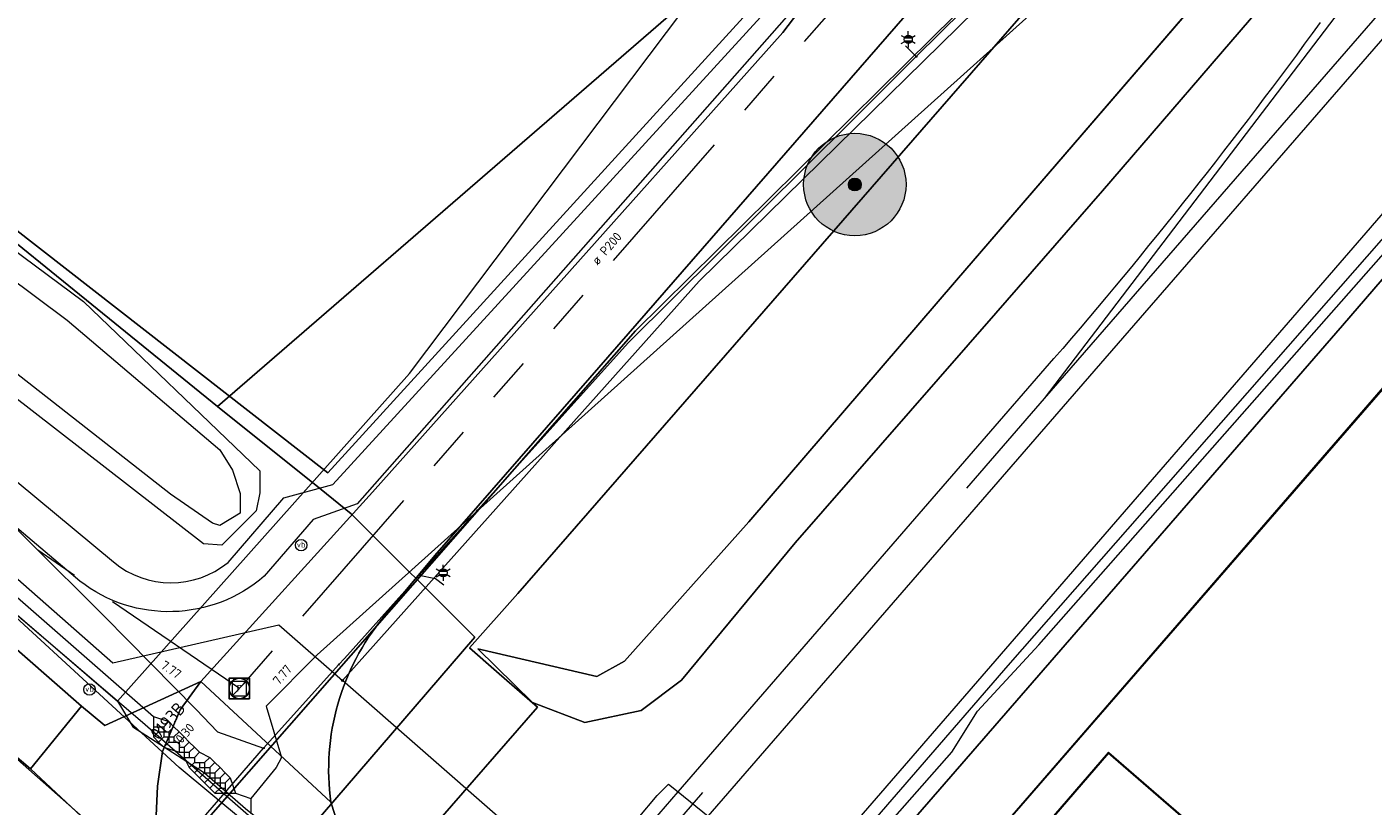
# Model space of a CAD drawing. Header units: metres. Extents: x 163628 to 167855, y 402678 to 405435.
# Tile 43 of 256: x 164012 to 164065, y 403100 to 403131. Entities that reach past the tile are written whole.
import ezdxf
from ezdxf.enums import TextEntityAlignment as Align

# ---------------------------------------------------------------- set-up
doc = ezdxf.new("R2010")
doc.units = ezdxf.units.M
doc.linetypes.add('X-CA190022.004-UO-WHM_Riolering gemeente_NLCS_v0.2$0$RI-GWA', pattern=[18.45, 6, -1.8, 1.75, -1.8, 1.75, -1.8, 1.75, -1.8])
doc.layers.get('0').update_dxf_attribs({"lineweight": 25})
for name, color, linetype, lineweight in [('X-CA190022.004-UO-BGT_Ondergrond$0$GE_201_SHDHek_Lijn_GEM', 253, 'X-CA190022.004-UO-BGT_Ondergrond$0$Hekwerk', 9), ('X-CA190022.004-UO-BGT_Ondergrond$0$GE_244_Taludlijn_Lijn_GEM', 253, 'Continuous', 9), ('X-CA190022.004-UO-BGT_Ondergrond$0$GE_251_SPRTrein_as_Lijn_GEM', 253, 'Continuous', 9), ('X-CA190022.004-UO-BGT_Ondergrond$0$GE_314_WGDRijbaanLokaleweg_Vlak_GEM', 253, 'Continuous', 9), ('X-CA190022.004-UO-BGT_Ondergrond$0$GE_316_WGDFietspad_Vlak_GEM', 253, 'Continuous', 9), ('X-CA190022.004-UO-BGT_Ondergrond$0$GE_366_OWGBerm_groenvoorziening_Vlak_GEM', 253, 'Continuous', 9), ('X-CA190022.004-UO-BGT_Ondergrond$0$GE_367_OWGBerm_groenvoorziening_grasenk_GEM', 253, 'Continuous', 9), ('X-CA190022.004-UO-BGT_Ondergrond$0$GE_401_OTDErf_Vlak_GEM', 253, 'Continuous', 9), ('X-CA190022.004-UO-BGT_Ondergrond$0$GE_414_OTDOpenverharding_sierbestrating_Vlak_GEM', 253, 'Continuous', 9), ('X-CA190022.004-UO-BGT_Ondergrond$0$GE_479_BTDGroenvoorziening_grasenkruida_GEM', 253, 'Continuous', 9), ('X-CA190022.004-UO-BGT_Ondergrond$0$GE_504_WTDWaterloop_sloot_Vlak_GEM', 253, 'Continuous', 9), ('X-CA190022.004-UO-BGT_Ondergrond$0$GE_541_OWTOever_slootkant_Vlak_GEM', 253, 'Continuous', 9), ('X-CA190022.004-UO-BGT_Ondergrond$0$GE_601_PNDgrondvlakpand_Vlak_MV_GEM', 34, 'Continuous', 35), ('X-CA190022.004-UO-BGT_Ondergrond$0$GE_814_BRDVerkeersbord_Punt_GEM', 253, 'Continuous', 9), ('X-CA190022.004-UO-BGT_Ondergrond$0$GE_861_PALLichtmast_Punt_GEM', 253, 'Continuous', 9), ('X-CA190022.004-UO-BGT_Ondergrond$0$GE_885_PutInspectieofRioolput_Punt_GEM', 253, 'Continuous', 9), ('X-CA190022.004-UO-BGT_Ondergrond$0$N-WE-RI-PUT_INSPECTIE-S', 253, 'Continuous', 9), ('X-CA190022.004-UO-KAD_Percelen$0$B-WE-KG-GRENS_PERCEEL-GV', 150, 'Continuous', 9), ('X-CA190022.004-UO-WHM_Riolering gemeente_NLCS_v0.2$0$B-WE-RI-BOB-T18', 214, 'Continuous', 15), ('X-CA190022.004-UO-WHM_Riolering gemeente_NLCS_v0.2$0$B-WE-RI-DIAMETER-T18', 214, 'Continuous', 15), ('X-CA190022.004-UO-WHM_Riolering gemeente_NLCS_v0.2$0$B-WE-RI-GWA_TRANSPORTLEIDING-G', 214, 'X-CA190022.004-UO-WHM_Riolering gemeente_NLCS_v0.2$0$RI-GWA', 15), ('X-CA190022.004-UO-WHM_Riolering gemeente_NLCS_v0.2$0$B-WE-RI-PUT-S', 214, 'Continuous', 15), ('X-CA190022.004-UO-WHM_Riolering gemeente_NLCS_v0.2$0$B-WE-RI-PUTDEKSELHOOGTE-T18', 214, 'Continuous', 15), ('X-CA190022.004-UO-WHM_Riolering gemeente_NLCS_v0.2$0$B-WE-RI-PUTNUMMER-T25', 214, 'Continuous', 15)]:
    doc.layers.add(name, color=color, linetype=linetype, lineweight=lineweight)
doc.layers.add('X-CA190022.004-UO-DWM_Beplanting$0$B-WE-GR-BOOM-S AFKOMSTIG UIT BOMENBESTAND GEMEENTE', color=252, linetype='Continuous')
doc.layers.add('X-CA190022.004-UO-DWM_Beplanting$0$N-GV-GR-GRAS-A-200', color=7, linetype='Continuous')
for name, color, linetype, lineweight, transparency in [('X-CA190022.004-UO-KLIC$0$B-OI-KL-DATA_EUROFIBER_0000560460_VECT_19O042615-G', 42, 'X-CA190022.004-UO-KLIC$0$1-200 EUROFIBER', 0, 0.25), ('X-CA190022.004-UO-KLIC$0$B-OI-KL-DATA_KPN_0000546663_VECT_19O042615-G', 42, 'X-CA190022.004-UO-KLIC$0$1-200 TELEFONIE-KPN', 0, 0.25), ('X-CA190022.004-UO-KLIC$0$B-OI-KL-WATER_BW_0000551269_VECT_19O042615-G', 42, 'X-CA190022.004-UO-KLIC$0$1-200 WATERLEIDING', 0, 0.25), ('X-CA190022.004-UO-KLIC$0$B-WE-KL-ET_LS-G', 42, 'X-CA190022.004-UO-KLIC$0$1-200 LAAGSPANNING', 0, 0.25), ('X-CA190022.004-UO-KLIC$0$B-WE-KL-ET_LS_HULPSTUK-S', 42, 'X-CA190022.004-UO-KLIC$0$1-200 LAAGSPANNING', 0, 0.25), ('X-CA190022.004-UO-KLIC$0$B-WE-KL-ET_LS_KABELBED-G', 42, 'X-CA190022.004-UO-KLIC$0$1-200 LAAGSPANNING', 0, 0.25), ('X-CA190022.004-UO-KLIC$0$B-WE-KL-ET_MS-G', 42, 'X-CA190022.004-UO-KLIC$0$1-200 MIDDENSPANNING', 0, 0.25), ('X-CA190022.004-UO-KLIC$0$B-WE-KL-ET_MS_DUCT-G', 42, 'X-CA190022.004-UO-KLIC$0$1-200 MIDDENSPANNING', 0, 0.25), ('X-CA190022.004-UO-KLIC$0$B-WE-KL-ET_MS_MANTELBUIS-G', 42, 'X-CA190022.004-UO-KLIC$0$1-200 MIDDENSPANNING', 0, 0.25), ('X-CA190022.004-UO-KLIC$0$B-WE-KL-GAS_LD-G', 42, 'X-CA190022.004-UO-KLIC$0$1-200 GASLEIDING LAGE DRUK', 0, 0.25), ('X-CA190022.004-UO-KLIC$0$B-WE-KL-GAS_LD_HULPSTUK-S', 42, 'X-CA190022.004-UO-KLIC$0$1-200 GASLEIDING LAGE DRUK', 0, 0.25)]:
    doc.layers.add(name, color=color, linetype=linetype, lineweight=lineweight, transparency=transparency)
doc.styles.add('X-CA190022.004-UO-BGT_Ondergrond$0$NLCS-ISO', font='NLCS-ISO.ttf')
doc.styles.add('X-CA190022.004-UO-KLIC$0$NLCS-ISO', font='NLCS-ISO.ttf')
doc.styles.add('X-CA190022.004-UO-WHM_Riolering gemeente_NLCS_v0.2$0$NLCS-ISO-M200-T18', font='NLCS-ISO.ttf', dxfattribs={"height": 0.36})
doc.styles.add('X-CA190022.004-UO-WHM_Riolering gemeente_NLCS_v0.2$0$NLCS-ISO-M200-T25', font='NLCS-ISO.ttf', dxfattribs={"height": 0.5})
doc.linetypes.add('X-CA190022.004-UO-BGT_Ondergrond$0$Hekwerk', pattern='A,5,-1.5,[2,dgnlstyle-Veghel.shx,S=0.007937,R=0,X=0,Y=0],-1.5', length=8)
doc.linetypes.add('X-CA190022.004-UO-KLIC$0$1-200 EUROFIBER', pattern='A,1.5,-0.6,["EURO",X-CA190022.004-UO-KLIC$0$NLCS-ISO,S=0.24,R=0,X=-0.5,Y=-0.12],-0.65', length=2.75)
doc.linetypes.add('X-CA190022.004-UO-KLIC$0$1-200 GASLEIDING LAGE DRUK', pattern='A,1.5,-0.6,["GAS LD",X-CA190022.004-UO-KLIC$0$NLCS-ISO,S=0.24,R=0,X=-0.5,Y=-0.12],-0.7', length=2.8)
doc.linetypes.add('X-CA190022.004-UO-KLIC$0$1-200 LAAGSPANNING', pattern='A,1.5,-0.6,["LS",X-CA190022.004-UO-KLIC$0$NLCS-ISO,S=0.24,R=0,X=-0.45,Y=-0.12],-0.05', length=2.15)
doc.linetypes.add('X-CA190022.004-UO-KLIC$0$1-200 MIDDENSPANNING', pattern='A,1.5,-0.6,["MS",X-CA190022.004-UO-KLIC$0$NLCS-ISO,S=0.24,R=0,X=-0.5,Y=-0.12],-0.05', length=2.15)
doc.linetypes.add('X-CA190022.004-UO-KLIC$0$1-200 TELEFONIE-KPN', pattern='A,1.5,-0.6,["KPN",X-CA190022.004-UO-KLIC$0$NLCS-ISO,S=0.24,R=0,X=-0.5,Y=-0.12],-0.3', length=2.4)
doc.linetypes.add('X-CA190022.004-UO-KLIC$0$1-200 WATERLEIDING', pattern='A,1.5,-0.6,["WATER",X-CA190022.004-UO-KLIC$0$NLCS-ISO,S=0.24,R=0,X=-0.5,Y=-0.12],-0.65', length=2.75)

# ---------------------------------------------------------------- blocks, each defined once
blk = doc.blocks.new('X-CA190022.004-UO-BGT_Ondergrond$0$SIE-WEG_PAAL_VERKEERSBORD-SO')
at = {"linetype": 'ByBlock', "lineweight": 18}
blk.add_circle((0, 0), 1.5, dxfattribs=at)
at = {"linetype": 'ByBlock', "lineweight": 18, "style": 'X-CA190022.004-UO-BGT_Ondergrond$0$NLCS-ISO'}
blk.add_text('vb', height=1.5, dxfattribs=at).set_placement((0, 0.13), align=Align.MIDDLE_CENTER)
blk = doc.blocks.new('X-CA190022.004-UO-BGT_Ondergrond$0$IMGEOVerkeersbord')
at = {"xscale": 5, "yscale": 5, "zscale": 5}
blk.add_blockref('X-CA190022.004-UO-BGT_Ondergrond$0$SIE-WEG_PAAL_VERKEERSBORD-SO', (0, 0), dxfattribs=at)
blk = doc.blocks.new('X-CA190022.004-UO-BGT_Ondergrond$0$SRI-PUT_INSPECTIEPUT_RIOOLPUT-SO')
at = {"color": 0, "linetype": 'ByBlock', "lineweight": 18}
blk.add_lwpolyline([(-1.12, -1.12), (1.12, -1.12), (1.12, 1.12), (-1.12, 1.12)], close=True, dxfattribs=at)
at = {"color": 0, "linetype": 'ByBlock', "lineweight": 18, "style": 'X-CA190022.004-UO-BGT_Ondergrond$0$NLCS-ISO'}
blk.add_text('r', height=1.5, dxfattribs=at).set_placement((0, 0.28), align=Align.MIDDLE_CENTER)
blk = doc.blocks.new('X-CA190022.004-UO-BGT_Ondergrond$0$IMGEOInspectierioolput')
at = {"layer": 'X-CA190022.004-UO-BGT_Ondergrond$0$N-WE-RI-PUT_INSPECTIE-S', "xscale": 10, "yscale": 10, "zscale": 10}
blk.add_blockref('X-CA190022.004-UO-BGT_Ondergrond$0$SRI-PUT_INSPECTIEPUT_RIOOLPUT-SO', (0, 0), dxfattribs=at)
blk = doc.blocks.new('X-CA190022.004-UO-BGT_Ondergrond$0$N-SIE-WEG_LICHTMAST-SO')
h = blk.add_hatch(color=256)
h.paths.add_polyline_path([(1.16, 0.5, 0.658505), (-1.16, 0.5)])
h.paths.add_polyline_path([(-1.16, -0.5, 0.658505), (1.16, -0.5)])
at = {"flags": 128}
for points in [[(-2.19, 1.27), (-1.1, 0.63)], [(-1.16, 0.5), (1.16, 0.5)], [(0, 1.27), (0, 2.53)], [(1.1, 0.63), (2.19, 1.27)], [(-2.19, -1.27), (-1.1, -0.63)], [(-1.16, -0.5), (1.16, -0.5)], [(0, -1.27), (0, -2.53)], [(2.19, -1.27), (1.1, -0.63)]]:
    blk.add_lwpolyline(points, dxfattribs=at)
at = {"ltscale": 0.5}
blk.add_circle((0, 0), 1.27, dxfattribs=at)
at = {"style": 'X-CA190022.004-UO-BGT_Ondergrond$0$NLCS-ISO'}
blk.add_attdef('TYPE', text='', height=1.8, dxfattribs=at).set_placement((0, 2.53), align=Align.BOTTOM_CENTER)
blk = doc.blocks.new('X-CA190022.004-UO-BGT_Ondergrond$0$IMGEOLichtmastpaal')
at = {"xscale": 5, "yscale": 5, "zscale": 5}
blk.add_blockref('X-CA190022.004-UO-BGT_Ondergrond$0$N-SIE-WEG_LICHTMAST-SO', (0, 6.4), dxfattribs=at)
blk = doc.blocks.new('X-CA190022.004-UO-KLIC$0$SKL-WTB_HULP_MOF-SO')
at = {"linetype": 'ByBlock', "lineweight": 18}
h = blk.add_hatch(color=0, dxfattribs=at)
h.dxf.hatch_style = 1
h.paths.add_polyline_path([(-0.5625, 0, 1), (0.5625, 0, 1)])
at = {"color": 0, "linetype": 'ByBlock', "lineweight": 18}
blk.add_circle((0, 0), 0.5625, dxfattribs=at)
at = {"color": 0, "linetype": 'ByBlock', "lineweight": 18, "style": 'X-CA190022.004-UO-KLIC$0$NLCS-ISO', "flags": 1}
for tag, p in [('TYPE', (1.5, 0)), ('OMSCHRIJVING', (1.5, -3)), ('LABEL', (1.5, -1.5))]:
    blk.add_attdef(tag, p, '', height=1, dxfattribs=at)
blk = doc.blocks.new('X-CA190022.004-UO-KLIC$0$SKL-WTB_HULP_T STUK-SO')
at = {"color": 0, "linetype": 'ByBlock', "lineweight": 18}
blk.add_circle((0, 0), 1, dxfattribs=at)
at = {"color": 0, "linetype": 'ByBlock', "lineweight": -2, "style": 'X-CA190022.004-UO-KLIC$0$NLCS-ISO'}
blk.add_text('T', height=1, dxfattribs=at).set_placement((0, 0), align=Align.MIDDLE_CENTER)
at = {"color": 0, "linetype": 'ByBlock', "lineweight": 18, "style": 'X-CA190022.004-UO-KLIC$0$NLCS-ISO', "flags": 1}
for tag, p in [('TYPE', (1.5, 0)), ('LABEL', (1.5, -1.5)), ('OMSCHRIJVING', (1.5, -3))]:
    blk.add_attdef(tag, p, '', height=1, dxfattribs=at)
blk = doc.blocks.new('X-CA190022.004-UO-WHM_Riolering gemeente_NLCS_v0.2$0$B-SRI-PUT_BETON-SO')
blk.add_line((-1.41, -1.41), (1.41, 1.41))
at = {"lineweight": -3, "flags": 128}
blk.add_lwpolyline([(2, -2), (2, 2), (-2, 2), (-2, -2)], close=True, dxfattribs=at)
at = {"lineweight": -3}
blk.add_circle((0, 0), 2, dxfattribs=at)
blk = doc.blocks.new('X-CA190022.004-UO-DWM_Beplanting$0$SGR-BOOM_01-SO')
at = {"linetype": 'ByBlock', "lineweight": 18}
h = blk.add_hatch(color=0, dxfattribs=at)
h.dxf.hatch_style = 1
edge = h.paths.add_edge_path()
edge.add_arc((0, 0), 0.25, 0, 360)
at = {"color": 0, "linetype": 'ByBlock', "lineweight": 18}
for radius in [2, 0.25]:
    blk.add_circle((0, 0), radius, dxfattribs=at)
blk = doc.blocks.new('X-CA190022.004-UO-DWM_Beplanting$0$IMGEOBoom')
at = {"transparency": 33554457}
h = blk.add_hatch(color=256, dxfattribs=at)
h.dxf.hatch_style = 1
edge = h.paths.add_edge_path()
edge.add_arc((0, 0), 100, 0, 360)
edge = h.paths.add_edge_path(flags=17)
edge.add_arc((0, 0), 12.5, 0, 360)
h = blk.add_hatch()
h.set_pattern_fill('ANGLE', color=256)
h.set_pattern_definition([(0, (0, 0), (0, 6.985), [5.08, -1.905]), (90, (0, 0), (-6.985, 4e-16), [5.08, -1.905])])
edge = h.paths.add_edge_path(flags=17)
edge.add_arc((0, 0), 12.5, 0, 360)
at = {"layer": 'X-CA190022.004-UO-DWM_Beplanting$0$N-GV-GR-GRAS-A-200'}
h = blk.add_hatch(color=256, dxfattribs=at)
h.dxf.hatch_style = 1
edge = h.paths.add_edge_path(flags=17)
edge.add_arc((0, 0), 12.5, 0, 360)
at = {"xscale": 50, "yscale": 50, "zscale": 50}
blk.add_blockref('X-CA190022.004-UO-DWM_Beplanting$0$SGR-BOOM_01-SO', (0, 0), dxfattribs=at)

msp = doc.modelspace()

# ---------------------------------------------------------------- linework, layer by layer
at = {"layer": 'X-CA190022.004-UO-BGT_Ondergrond$0$GE_201_SHDHek_Lijn_GEM'}
for p, q in [((164024.112, 403113.414), (164041.024, 403131.952)), ((164006.696, 403126.975), (164024.112, 403113.414))]:
    msp.add_line(p, q, dxfattribs=at)
at = {"layer": 'X-CA190022.004-UO-BGT_Ondergrond$0$GE_244_Taludlijn_Lijn_GEM'}
for p, q in [((164048.682, 403120.943), (164059.286, 403133.257)), ((164024.314, 403112.962), (164041.817, 403132.095)), ((164060.936, 403132.053), (164054.379, 403124.429)), ((164042.137, 403131.34), (164025.264, 403112.205)), ((164054.379, 403124.429), (164050.212, 403119.657)), ((164040.559, 403111.505), (164048.682, 403120.943)), ((164050.212, 403119.657), (164042.371, 403110.676)), ((164006.078, 403117.952), (164015.742, 403109.934)), ((164014.422, 403109.186), (164005.495, 403116.734)), ((164022.4, 403112.436), (164024.314, 403112.962)), ((164020.214, 403109.915), (164022.4, 403112.436)), ((164025.264, 403112.205), (164023.542, 403111.591)), ((164023.542, 403111.591), (164021.632, 403109.385)), ((164035.708, 403106.055), (164040.559, 403111.505)), ((164042.371, 403110.676), (164037.927, 403105.311)), ((164032.108, 403104.445), (164029.968, 403106.539)), ((164029.968, 403106.539), (164034.621, 403105.461)), ((164034.621, 403105.461), (164035.708, 403106.055)), ((164037.927, 403105.311), (164036.358, 403104.131)), ((164034.152, 403103.665), (164032.108, 403104.445)), ((164036.358, 403104.131), (164034.152, 403103.665))]:
    msp.add_line(p, q, dxfattribs=at)
msp.add_arc((164017.99, 403112.639), 3.517, 230.2759, 309.2372, dxfattribs=at)
at = {"layer": 'X-CA190022.004-UO-BGT_Ondergrond$0$GE_244_Taludlijn_Lijn_GEM', "extrusion": (0, 0, -1)}
msp.add_arc((-164017.906, 403113.665), 5.674, 228.9577, 307.8803, dxfattribs=at)
at = {"layer": 'X-CA190022.004-UO-BGT_Ondergrond$0$GE_251_SPRTrein_as_Lijn_GEM'}
for p, q in [((164052.118, 403116.319), (164069.473, 403139.102)), ((164052.118, 403116.319), (164070.876, 403137.895)), ((164053.628, 403116.892), (164070.801, 403136.68)), ((164037.8, 403100.957), (164052.484, 403117.879)), ((164038.973, 403100.006), (164053.628, 403116.892)), ((164049.082, 403112.818), (164052.118, 403116.319)), ((164027.386, 403087.795), (164038.771, 403100.926)), ((164035.14, 403097.892), (164037.8, 403100.957))]:
    msp.add_line(p, q, dxfattribs=at)
at = {"layer": 'X-CA190022.004-UO-BGT_Ondergrond$0$GE_251_SPRTrein_as_Lijn_GEM', "extrusion": (0, 0, -1)}
msp.add_arc((-163904.085, 403246.117), 196.131, 215.93848, 220.83182, dxfattribs=at)
at = {"layer": 'X-CA190022.004-UO-BGT_Ondergrond$0$GE_314_WGDRijbaanLokaleweg_Vlak_GEM', "flags": 128}
for points in [[(164024.229, 403100.545), (164019.151, 403105.265), (164025.864, 403112.663), (164031.821, 403119.337), (164041.89, 403130.62), (164045.72, 403135.652)], [(164047.819, 403132.591), (164034.346, 403117.133), (164028.292, 403110.187), (164026.284, 403107.778)], [(164019.151, 403105.265), (164018.343, 403104.164), (164017.649, 403102.536), (164017.462, 403101.178), (164017.397, 403099.732), (164017.822, 403098.132), (164018.446, 403096.972), (164019.134, 403095.895), (164019.912, 403095.037), (164019.662, 403095.157), (164012.494, 403101.859), (164014.487, 403104.297), (164015.404, 403103.54), (164019.151, 403105.265)], [(164019.151, 403105.265), (164024.229, 403100.545), (164024.73, 403099.031), (164025.258, 403097.639), (164025.738, 403096.866), (164026.216, 403096.104), (164027.249, 403094.907), (164028.694, 403093.592), (164029.475, 403093.004), (164026.384, 403089.259), (164022.495, 403092.731), (164019.912, 403095.037), (164019.134, 403095.895), (164018.446, 403096.972), (164017.822, 403098.132), (164017.397, 403099.732), (164017.462, 403101.178), (164017.649, 403102.536), (164018.343, 403104.164), (164019.151, 403105.265)]]:
    msp.add_lwpolyline(points, dxfattribs=at)
at = {"layer": 'X-CA190022.004-UO-BGT_Ondergrond$0$GE_314_WGDRijbaanLokaleweg_Vlak_GEM'}
msp.add_arc((164033.561, 403101.802), 9.416, 140.6062, 187.6726, dxfattribs=at)
at = {"layer": 'X-CA190022.004-UO-BGT_Ondergrond$0$GE_316_WGDFietspad_Vlak_GEM', "flags": 128}
msp.add_lwpolyline([(164008.781, 403109.284), (164014.487, 403104.297), (164012.494, 403101.859), (163998.533, 403113.73)], dxfattribs=at)
at = {"layer": 'X-CA190022.004-UO-BGT_Ondergrond$0$GE_366_OWGBerm_groenvoorziening_Vlak_GEM', "flags": 128}
msp.add_lwpolyline([(164050.212, 403119.657), (164042.371, 403110.676), (164037.927, 403105.311), (164036.358, 403104.131), (164034.152, 403103.665), (164032.108, 403104.445), (164029.968, 403106.539), (164034.621, 403105.461), (164035.708, 403106.055), (164040.559, 403111.505), (164048.682, 403120.943), (164059.286, 403133.257), (164060.936, 403132.053), (164054.379, 403124.429), (164050.212, 403119.657)], dxfattribs=at)
at = {"layer": 'X-CA190022.004-UO-BGT_Ondergrond$0$GE_367_OWGBerm_groenvoorziening_grasenk_GEM', "flags": 128}
for points in [[(163935.992, 403154.517), (163944.734, 403147.241), (163947.528, 403144.995), (163950.143, 403142.986), (163951.705, 403141.939), (163953.66, 403140.628), (163956.112, 403139.002), (163956.822, 403138.531), (163957.048, 403138.382), (163959.852, 403136.703), (163965.427, 403133.463), (163975.135, 403128.083), (163986.033, 403122.021), (163986.435, 403121.788), (163991.262, 403118.788), (163995.897, 403115.633), (163998.533, 403113.73), (164012.494, 403101.859), (164019.662, 403095.157)], [(164059.286, 403133.257), (164048.682, 403120.943), (164040.559, 403111.505), (164035.708, 403106.055), (164034.621, 403105.461), (164029.968, 403106.539), (164032.108, 403104.445), (164034.152, 403103.665), (164036.358, 403104.131), (164037.927, 403105.311), (164042.371, 403110.676), (164050.212, 403119.657), (164054.379, 403124.429), (164060.936, 403132.053)], [(164026.284, 403107.778), (164028.292, 403110.187), (164034.346, 403117.133), (164047.819, 403132.591)], [(164068.5, 403120.325), (164045.424, 403093.765), (164046.613, 403092.758), (164063.87, 403078.499), (164060.557, 403073.699), (164058.987, 403071.844), (164070.878, 403061.779), (164069.625, 403060.268), (164080.188, 403051), (164082.431, 403049.366), (164091.552, 403042.225), (164092.01, 403041.84), (164107.709, 403043.911), (164126.489, 403045.515), (164129.13, 403045.947), (164129.872, 403046.975), (164129.839, 403049.826), (164129.79, 403051.215), (164131.181, 403047.155), (164131.678, 403045.766), (164131.534, 403045.737), (164126.889, 403044.717), (164123.26, 403043.92)], [(164038.973, 403100.006), (164039.267, 403099.768), (164036.853, 403096.747), (164036.404, 403097.047), (164035.14, 403097.892), (164034.756, 403098.149), (164036.979, 403100.81), (164037.426, 403101.26), (164037.8, 403100.957), (164038.973, 403100.006)], [(164024.73, 403099.031), (164024.229, 403100.545)]]:
    msp.add_lwpolyline(points, dxfattribs=at)
at = {"layer": 'X-CA190022.004-UO-BGT_Ondergrond$0$GE_367_OWGBerm_groenvoorziening_grasenk_GEM', "extrusion": (0, 0, -1)}
msp.add_arc((-164033.561, 403101.802), 9.416, 352.3274, 39.3938, dxfattribs=at)
at = {"layer": 'X-CA190022.004-UO-BGT_Ondergrond$0$GE_401_OTDErf_Vlak_GEM', "flags": 128}
for points in [[(164045.424, 403093.765), (164068.5, 403120.325), (164068.468, 403119.454), (164069.017, 403118.192), (164070.319, 403117.962), (164070.696, 403118.217), (164071.121, 403118.658), (164078.836, 403127.895), (164080.084, 403129.293), (164080.665, 403128.792), (164083.287, 403132.154), (164092.804, 403142.508), (164105.231, 403155.953), (164110.755, 403161.44), (164137.527, 403190.353)], [(164012.327, 403166.162), (164043.882, 403139.919), (164045.712, 403138.399), (164041.024, 403131.952), (164024.112, 403113.414), (164006.696, 403126.975)], [(164059.4, 403098.34), (164061.841, 403096.226), (164056.576, 403090.147), (164054.13, 403092.26), (164049.768, 403096.029), (164049.35, 403096.39), (164054.62, 403102.48), (164059.4, 403098.34)]]:
    msp.add_lwpolyline(points, dxfattribs=at)
at = {"layer": 'X-CA190022.004-UO-BGT_Ondergrond$0$GE_414_OTDOpenverharding_sierbestrating_Vlak_GEM', "flags": 128}
msp.add_lwpolyline([(164038.973, 403100.006), (164039.267, 403099.768), (164036.853, 403096.747), (164036.404, 403097.047), (164035.14, 403097.892), (164034.756, 403098.149), (164036.979, 403100.81), (164037.426, 403101.26), (164037.8, 403100.957), (164038.973, 403100.006)], dxfattribs=at)
at = {"layer": 'X-CA190022.004-UO-BGT_Ondergrond$0$GE_479_BTDGroenvoorziening_grasenkruida_GEM', "flags": 128}
for points in [[(164006.696, 403126.975), (164024.112, 403113.414), (164041.024, 403131.952), (164045.712, 403138.399), (164043.882, 403139.919), (164044.359, 403140.025), (164044.548, 403140.346), (164044.611, 403140.866), (164044.493, 403141.259), (164037.806, 403147.315), (164021.006, 403161.042), (164013.213, 403167.366), (164012.972, 403167.477), (164012.663, 403167.396), (164012.441, 403167.202), (164012.328, 403166.958)], [(164021.456, 403112.63), (164021.313, 403111.925), (164019.978, 403110.585), (164019.25, 403110.638), (164001.261, 403124.595), (163993.033, 403129.627), (163982.623, 403135.745), (163974.999, 403140.382), (163973.257, 403141.702), (163972.721, 403142.352), (163972.444, 403144.497), (163972.54, 403146.614), (163972.892, 403146.461), (163973.525, 403146.186), (164004.105, 403127.874), (164014.567, 403120.11), (164021.459, 403113.493), (164021.456, 403112.63)], [(164045.72, 403135.652), (164041.89, 403130.62), (164031.821, 403119.337), (164025.864, 403112.663), (164019.151, 403105.265), (164015.404, 403103.54), (164014.487, 403104.297), (164008.781, 403109.284)]]:
    msp.add_lwpolyline(points, dxfattribs=at)
at = {"layer": 'X-CA190022.004-UO-BGT_Ondergrond$0$GE_504_WTDWaterloop_sloot_Vlak_GEM', "flags": 128}
msp.add_lwpolyline([(163973.076, 403145.339), (163997.447, 403131.132), (164001.981, 403128.232), (164006.703, 403124.765), (164013.931, 403119.376), (164019.887, 403114.318), (164020.387, 403113.514), (164020.69, 403112.607), (164020.686, 403111.842), (164019.897, 403111.361), (164019.602, 403111.456), (164017.965, 403112.576), (164003.462, 403123.936), (163997.102, 403128.206), (163987.897, 403133.555), (163978.253, 403139.045), (163975.789, 403140.77), (163973.759, 403142.733), (163973.338, 403143.513), (163973.161, 403144.308), (163973.076, 403145.339)], dxfattribs=at)
at = {"layer": 'X-CA190022.004-UO-BGT_Ondergrond$0$GE_541_OWTOever_slootkant_Vlak_GEM', "flags": 128}
for points in [[(163972.892, 403146.461), (163973.525, 403146.186), (164004.105, 403127.874), (164014.567, 403120.11), (164021.459, 403113.493), (164021.456, 403112.63), (164021.313, 403111.925), (164019.978, 403110.585), (164019.25, 403110.638), (164001.261, 403124.595), (163993.033, 403129.627), (163982.623, 403135.745), (163974.999, 403140.382), (163973.257, 403141.702), (163972.721, 403142.352), (163972.444, 403144.497), (163972.54, 403146.614), (163972.892, 403146.461)], [(163973.076, 403145.339), (163997.447, 403131.132), (164001.981, 403128.232), (164006.703, 403124.765), (164013.931, 403119.376), (164019.887, 403114.318), (164020.387, 403113.514), (164020.69, 403112.607), (164020.686, 403111.842), (164019.897, 403111.361), (164019.602, 403111.456), (164017.965, 403112.576), (164003.462, 403123.936), (163997.102, 403128.206), (163987.897, 403133.555), (163978.253, 403139.045), (163975.789, 403140.77), (163973.759, 403142.733), (163973.338, 403143.513), (163973.161, 403144.308), (163973.076, 403145.339)]]:
    msp.add_lwpolyline(points, dxfattribs=at)
at = {"layer": 'X-CA190022.004-UO-BGT_Ondergrond$0$GE_601_PNDgrondvlakpand_Vlak_MV_GEM', "flags": 128}
msp.add_lwpolyline([(164059.4, 403098.34), (164061.841, 403096.226), (164056.576, 403090.147), (164054.13, 403092.26), (164049.768, 403096.029), (164049.35, 403096.39), (164054.62, 403102.48), (164059.4, 403098.34)], dxfattribs=at)
at = {"layer": 'X-CA190022.004-UO-KAD_Percelen$0$B-WE-KG-GRENS_PERCEEL-GV', "flags": 128}
for points in [[(164142.283, 403227.678), (164122.385, 403209.876), (164124.144, 403210.021), (164113.537, 403198.916), (164086.457, 403170.565), (164058.713, 403139.694), (164052.698, 403133), (164031.54, 403108.707), (164029.643, 403106.577), (164030.703, 403105.659), (164032.311, 403104.265), (164019.847, 403089.967), (164030.484, 403080.863), (164063.752, 403119.175), (164078.609, 403136.396), (164086.328, 403144.903), (164094.411, 403154.328), (164122.152, 403184.202), (164126.647, 403188.852)], [(164126.647, 403188.852), (164122.152, 403184.202), (164094.411, 403154.328), (164086.328, 403144.903), (164078.609, 403136.396), (164063.752, 403119.175), (164030.484, 403080.863), (164033.475, 403078.303), (164035.907, 403081.113), (164046.392, 403092.99), (164045.424, 403093.765), (164068.236, 403120.08), (164071.717, 403117.165), (164104.157, 403154.807), (164105.176, 403155.882), (164137.737, 403190.24)], [(163938.264, 403137.97), (163953.603, 403126.462), (163961.91, 403121.39), (164007.974, 403081.606), (164017.162, 403092.265), (164019.797, 403095.322), (164005.39, 403108.04), (164003.042, 403110.051), (164000.645, 403112.005), (163998.202, 403113.9), (163995.713, 403115.734), (163993.18, 403117.508), (163990.605, 403119.219), (163987.989, 403120.867), (163985.333, 403122.451), (163982.64, 403123.97), (163970.089, 403130.861), (163970.126, 403130.903), (163958.273, 403137.927), (163948.27, 403144.864), (163940.35, 403151.579)], [(164005.39, 403108.04), (164019.797, 403095.322), (164029.854, 403106.99), (164025.025, 403111.817), (164023.854, 403112.764), (164019.807, 403116.013), (164005.48, 403127.627)]]:
    msp.add_lwpolyline(points, dxfattribs=at)
for points in [[(163987.804, 403173.587), (163973.192, 403147.657), (163980.651, 403143.091), (163986.647, 403139.42), (164005.48, 403127.627), (164019.807, 403116.013), (164045.923, 403138.62), (164006.241, 403171.486), (164001.609, 403165.649)], [(164019.807, 403116.013), (164023.854, 403112.764), (164025.025, 403111.817), (164029.854, 403106.99), (164019.797, 403095.322), (164017.162, 403092.265), (164019.847, 403089.967), (164032.311, 403104.265), (164030.703, 403105.659), (164029.643, 403106.577), (164031.54, 403108.707), (164052.698, 403133), (164045.923, 403138.62)], [(164071.717, 403117.165), (164068.236, 403120.08), (164045.424, 403093.765), (164046.392, 403092.99), (164064.086, 403078.822), (164071.705, 403090.881), (164082.49, 403108.145)]]:
    msp.add_lwpolyline(points, close=True, dxfattribs=at)
at = {"layer": 'X-CA190022.004-UO-KLIC$0$B-OI-KL-DATA_EUROFIBER_0000560460_VECT_19O042615-G', "flags": 128}
msp.add_lwpolyline([(164067.5, 403058.3), (164046.7, 403076.9), (164031.3, 403091.1), (164018.3, 403101.9), (164008.3, 403111.1), (163998.9, 403118.3), (163984.7, 403127.3), (163975.7, 403132.3), (163972.1, 403132.3), (163971.9, 403132.5), (163961.1, 403139.1), (163958.9, 403140.7), (163940.7, 403154.7), (163937.1, 403157.7), (163913.9, 403176.9), (163913.1, 403179.5), (163909.9, 403181.9), (163909.1, 403182.9), (163907.9, 403184.5), (163907.3, 403186.5), (163907.3, 403188.9), (163907.5, 403189.7), (163907.9, 403191.7), (163901.7, 403196.3), (163899.7, 403198.1), (163896.7, 403200.9), (163894.9, 403201.1)], dxfattribs=at)
at = {"layer": 'X-CA190022.004-UO-KLIC$0$B-OI-KL-DATA_KPN_0000546663_VECT_19O042615-G', "flags": 128}
for points in [[(164038.9, 403088.7), (164039.1, 403091.1), (164039.5, 403092.3), (164048.5, 403102.5), (164049.5, 403104.1), (164051.9, 403106.7), (164083.1, 403142.1), (164086.5, 403145.7), (164116.5, 403178.7), (164118.9, 403181.1), (164138.5, 403200.5), (164138.7, 403200.9), (164138.7, 403201.3)], [(164015.9, 403104.5), (164027.3, 403117.3), (164048.7, 403145.7), (164049.1, 403146.7), (164015.7, 403174.3)], [(163974.3, 403132.7), (163976.9, 403131.7), (163978.9, 403130.5), (163987.9, 403125.3), (163988.5, 403125.3), (163989.7, 403124.5), (164000.1, 403117.7), (164000.7, 403117.1), (164009.3, 403110.3), (164011.7, 403108.1), (164015.9, 403104.5)], [(164015.9, 403104.5), (164016.5, 403103.5), (164019.3, 403101.7), (164020.9, 403100.3), (164025.1, 403096.9)]]:
    msp.add_lwpolyline(points, dxfattribs=at)
at = {"layer": 'X-CA190022.004-UO-KLIC$0$B-OI-KL-WATER_BW_0000551269_VECT_19O042615-G'}
for p, q in [((164017.3, 403103.9), (164017.3, 403103.1)), ((164017.7, 403103.5), (164017.7, 403103.1)), ((164017.9, 403103.3), (164017.9, 403102.9)), ((164018.3, 403102.9), (164018.3, 403102.5)), ((164018.5, 403102.7), (164018.5, 403102.3)), ((164019.3, 403102.1), (164019.3, 403101.7)), ((164019.5, 403101.9), (164019.5, 403101.5)), ((164019.7, 403101.7), (164019.7, 403101.3)), ((164019.9, 403101.5), (164019.9, 403101.1)), ((164020.1, 403101.3), (164020.1, 403100.9))]:
    msp.add_line(p, q, dxfattribs=at)
at = {"layer": 'X-CA190022.004-UO-KLIC$0$B-OI-KL-WATER_BW_0000551269_VECT_19O042615-G', "flags": 128}
for points in [[(163925.3, 403166.7), (163958.7, 403140.9), (163963.3, 403140.1), (163984.1, 403128.7), (163985.9, 403127.5), (164003.1, 403116.3), (164017.3, 403103.9)], [(164052.3, 403143.5), (164054.7, 403138.9), (164053.7, 403133.7), (164053.3, 403132.9), (164023.7, 403106.3), (164021.7, 403104.3), (164022.3, 403102.3), (164022.1, 403101.9), (164021.1, 403100.7)], [(164017.3, 403103.9), (164017.9, 403103.7)], [(164017.9, 403103.7), (164017.7, 403103.5)], [(164017.9, 403103.7), (164018.1, 403103.5)], [(164017.3, 403103.5), (164017.7, 403103.5)], [(164017.5, 403103.3), (164017.3, 403103.1)], [(164017.3, 403103.1), (164017.5, 403102.9)], [(164017.5, 403103.5), (164017.5, 403103.3)], [(164017.5, 403103.3), (164017.9, 403103.3)], [(164017.7, 403103.1), (164017.5, 403102.9)], [(164017.7, 403103.1), (164018.1, 403103.1)], [(164018.1, 403103.5), (164017.9, 403103.3)], [(164018.1, 403103.5), (164018.3, 403103.3)], [(164018.3, 403103.3), (164018.1, 403103.1)], [(164018.1, 403103.1), (164018.1, 403102.9)], [(164018.3, 403103.3), (164018.5, 403103.1)], [(164018.5, 403103.1), (164018.3, 403102.9)], [(164018.5, 403103.1), (164018.7, 403102.9)], [(164017.5, 403102.9), (164017.7, 403102.7)], [(164017.9, 403102.9), (164017.7, 403102.7)], [(164017.7, 403102.7), (164018.3, 403102.5)], [(164017.9, 403102.9), (164018.3, 403102.9)], [(164018.3, 403102.7), (164018.5, 403102.7)], [(164018.7, 403102.9), (164018.5, 403102.7)], [(164018.7, 403102.9), (164018.9, 403102.7)], [(164018.9, 403102.7), (164018.7, 403102.5)], [(164018.9, 403102.7), (164019.1, 403102.5)], [(164018.3, 403102.5), (164018.7, 403102.5)], [(164018.5, 403102.3), (164018.9, 403102.3)], [(164018.5, 403102.3), (164018.7, 403101.9)], [(164018.7, 403102.5), (164018.7, 403102.3)], [(164018.9, 403102.1), (164018.7, 403101.9)], [(164019.1, 403102.5), (164018.9, 403102.3)], [(164018.9, 403102.3), (164018.9, 403102.1)], [(164018.9, 403102.1), (164019.3, 403102.1)], [(164019.1, 403102.5), (164019.5, 403102.3)], [(164019.1, 403102.1), (164019.1, 403101.9)], [(164019.5, 403102.3), (164019.3, 403102.1)], [(164019.5, 403102.3), (164019.7, 403102.1)], [(164019.7, 403102.1), (164019.5, 403101.9)], [(164019.7, 403102.1), (164019.9, 403101.9)], [(164018.7, 403101.9), (164018.9, 403101.7)], [(164019.1, 403101.9), (164018.9, 403101.7)], [(164018.9, 403101.7), (164019.1, 403101.5)], [(164019.1, 403101.9), (164019.5, 403101.9)], [(164019.3, 403101.7), (164019.1, 403101.5)], [(164019.3, 403101.7), (164019.7, 403101.7)], [(164019.9, 403101.9), (164019.7, 403101.7)], [(164019.9, 403101.9), (164020.1, 403101.7)], [(164020.1, 403101.7), (164019.9, 403101.5)], [(164020.1, 403101.7), (164020.3, 403101.5)], [(164019.1, 403101.5), (164019.3, 403101.3)], [(164019.5, 403101.5), (164019.3, 403101.3)], [(164019.3, 403101.3), (164019.5, 403101.1)], [(164019.5, 403101.5), (164019.9, 403101.5)], [(164019.7, 403101.3), (164019.5, 403101.1)], [(164019.5, 403101.1), (164019.7, 403100.9)], [(164019.7, 403101.3), (164020.1, 403101.3)], [(164019.9, 403101.1), (164019.7, 403100.9)], [(164019.9, 403101.1), (164020.1, 403101.1)], [(164020.3, 403101.5), (164020.1, 403101.3)], [(164020.3, 403101.5), (164020.5, 403100.9)], [(164019.7, 403100.9), (164020.5, 403100.9)], [(164020.5, 403100.9), (164021.1, 403100.7)], [(164021.1, 403100.7), (164021.1, 403100.1)]]:
    msp.add_lwpolyline(points, dxfattribs=at)
at = {"layer": 'X-CA190022.004-UO-KLIC$0$B-WE-KL-ET_LS-G'}
for points in [[(164019.171, 403099.866), (164021.605, 403102.661), (164024.544, 403105.929), (164024.758, 403106.166), (164027.688, 403109.424), (164029.962, 403111.952), (164035.862, 403118.511), (164044.545, 403127.133), (164047.105, 403129.675), (164050.786, 403133.33), (164052.183, 403133.661), (164052.149, 403133.771), (164053.374, 403132.598)], [(164021.605, 403102.661), (164024.544, 403105.929), (164024.758, 403106.166), (164027.688, 403109.424), (164029.962, 403111.952), (164035.862, 403118.511), (164044.545, 403127.133), (164047.105, 403129.675), (164050.786, 403133.33), (164052.183, 403133.661), (164052.149, 403133.771), (164053.374, 403132.598)], [(164047.105, 403129.675), (164046.683, 403130.101)], [(164010.375, 403112.767), (164012.44, 403110.735), (164015.371, 403107.816), (164016.303, 403106.878), (164017.213, 403105.957), (164018.965, 403104.166), (164019.808, 403103.297), (164021.605, 403102.661)], [(164027.688, 403109.424), (164028.315, 403109.283), (164028.645, 403109.035)]]:
    msp.add_lwpolyline(points, dxfattribs=at)
at = {"layer": 'X-CA190022.004-UO-KLIC$0$B-WE-KL-ET_LS_KABELBED-G'}
for points in [[(164052.149, 403133.771), (164052.183, 403133.661), (164050.786, 403133.33), (164047.105, 403129.675), (164044.545, 403127.133), (164035.862, 403118.511), (164029.962, 403111.952), (164027.688, 403109.424), (164024.758, 403106.166), (164024.544, 403105.929), (164021.605, 403102.661)], [(164010.375, 403112.767), (164012.44, 403110.735), (164015.371, 403107.816), (164016.303, 403106.878), (164017.213, 403105.957), (164018.965, 403104.166), (164019.808, 403103.297), (164021.605, 403102.661)], [(164019.171, 403099.866), (164021.605, 403102.661)]]:
    msp.add_lwpolyline(points, dxfattribs=at)
at = {"layer": 'X-CA190022.004-UO-KLIC$0$B-WE-KL-ET_MS-G', "linetype": 'X-CA190022.004-UO-KLIC$0$1-200 MIDDENSPANNING'}
for points in [[(164040.409, 403084.273), (164040.061, 403084.581), (164039.969, 403084.662), (164039.709, 403084.892), (164039.61, 403084.979), (164039.553, 403085.029), (164039.529, 403085.051), (164038.697, 403085.787), (164036.781, 403087.48), (164036.57, 403087.666), (164035.925, 403088.236), (164035.832, 403089.493), (164036.068, 403089.765), (164036.448, 403090.203), (164080.279, 403140.803), (164104.878, 403168.048), (164108.784, 403172.175), (164109.625, 403173.063), (164122.338, 403186.492), (164135.023, 403199.424), (164139, 403203.146)], [(164036.068, 403089.765), (164036.448, 403090.203), (164080.279, 403140.803), (164104.878, 403168.048), (164108.784, 403172.175), (164109.625, 403173.063), (164122.338, 403186.492), (164135.023, 403199.424), (164139, 403203.146)], [(164036.448, 403090.203), (164080.279, 403140.803), (164104.878, 403168.048), (164108.784, 403172.175), (164109.625, 403173.063), (164122.338, 403186.492), (164135.023, 403199.424), (164139, 403203.146)], [(164043.551, 403081.498), (164042.37, 403082.541), (164042.358, 403082.551), (164040.42, 403084.264), (164040.409, 403084.273), (164040.061, 403084.581), (164039.969, 403084.662), (164039.709, 403084.892), (164039.61, 403084.979), (164039.553, 403085.029), (164039.529, 403085.051), (164038.697, 403085.787), (164036.781, 403087.48), (164036.57, 403087.666), (164035.925, 403088.236), (164035.832, 403089.493), (164036.068, 403089.765), (164036.448, 403090.203), (164080.279, 403140.803), (164104.878, 403168.048), (164108.784, 403172.175), (164109.625, 403173.063), (164122.338, 403186.492), (164135.023, 403199.424)], [(164043.551, 403081.498), (164042.37, 403082.541), (164042.358, 403082.551), (164040.42, 403084.264), (164040.409, 403084.273), (164040.061, 403084.581), (164039.969, 403084.662), (164039.709, 403084.892), (164039.61, 403084.979), (164039.553, 403085.029), (164039.529, 403085.051), (164039.878, 403093.391), (164050.69, 403105.885), (164080.9, 403140.299), (164105.461, 403167.501), (164109.365, 403171.625), (164118.45, 403181.222), (164119.598, 403182.434), (164122.909, 403185.932)], [(164043.551, 403081.498), (164042.37, 403082.541), (164042.358, 403082.551), (164040.42, 403084.264), (164040.409, 403084.273), (164040.061, 403084.581), (164039.969, 403084.662), (164039.709, 403084.892), (164039.61, 403084.979), (164039.553, 403085.029), (164039.529, 403085.051), (164039.878, 403093.391), (164050.69, 403105.885), (164080.9, 403140.299), (164105.461, 403167.501), (164109.365, 403171.625), (164118.45, 403181.222), (164119.598, 403182.434)], [(164043.551, 403081.498), (164042.37, 403082.541), (164042.358, 403082.551), (164040.42, 403084.264), (164040.409, 403084.273), (164040.061, 403084.581), (164039.969, 403084.662), (164039.709, 403084.892), (164039.61, 403084.979), (164039.553, 403085.029), (164039.529, 403085.051), (164039.878, 403093.391), (164050.69, 403105.885), (164080.9, 403140.299), (164105.461, 403167.501), (164109.365, 403171.625), (164118.45, 403181.222)], [(164046.026, 403079.177), (164045.665, 403079.629), (164045.619, 403079.669), (164044.998, 403080.218), (164044.865, 403080.337), (164044.469, 403080.686), (164044.468, 403080.687), (164043.551, 403081.498), (164042.37, 403082.541), (164042.358, 403082.551), (164040.42, 403084.264), (164040.409, 403084.273), (164040.061, 403084.581), (164039.969, 403084.662), (164039.709, 403084.892), (164039.61, 403084.979), (164039.553, 403085.029), (164039.529, 403085.051), (164039.878, 403093.391), (164050.69, 403105.885), (164080.9, 403140.299), (164105.461, 403167.501)], [(163969.867, 403136.23), (163969.988, 403136.139), (163970.122, 403136.068), (163970.361, 403135.922), (163970.428, 403135.881), (163970.678, 403135.733), (163970.998, 403135.545), (163971.25, 403135.396), (163971.85, 403135.045), (163972.197, 403134.842), (163973.201, 403134.255), (163973.313, 403134.19), (163982.021, 403129.129), (163990.384, 403124.286), (163992.381, 403123.053), (163994.341, 403121.81), (163996.262, 403120.558), (164001.972, 403116.393), (164016.878, 403103.675), (164020.499, 403100.502), (164025.285, 403096.307)], [(164053.6, 403132.866), (164052.478, 403133.74), (164051.005, 403133.653), (164047.736, 403130.422), (164036.14, 403118.959), (164017.878, 403098.137), (164017.835, 403097.678), (164020.154, 403093.737), (164019.544, 403092.718), (164018.668, 403093.138), (164018.603, 403093.699), (164018.923, 403094.17), (164019.504, 403093.658), (164020.449, 403092.826)], [(164018.668, 403093.138), (164019.544, 403092.718), (164020.154, 403093.737), (164017.835, 403097.678), (164017.878, 403098.137), (164036.14, 403118.959), (164047.736, 403130.422), (164051.005, 403133.653), (164052.478, 403133.74), (164053.6, 403132.866)]]:
    msp.add_lwpolyline(points, dxfattribs=at)
at = {"layer": 'X-CA190022.004-UO-KLIC$0$B-WE-KL-ET_MS_DUCT-G'}
msp.add_lwpolyline([(164016.878, 403103.675), (164020.499, 403100.502)], dxfattribs=at)
at = {"layer": 'X-CA190022.004-UO-KLIC$0$B-WE-KL-ET_MS_MANTELBUIS-G'}
msp.add_lwpolyline([(164016.878, 403103.675), (164020.499, 403100.502)], dxfattribs=at)
at = {"layer": 'X-CA190022.004-UO-KLIC$0$B-WE-KL-GAS_LD-G'}
for points in [[(163943.46, 403152.124), (163946.852, 403149.08), (163957.887, 403142.242), (163966.071, 403137.87), (163978.081, 403132.212), (163979.37, 403131.617), (163981.055, 403131.796), (163988.769, 403126.473), (163990.424, 403125.491), (163992.076, 403124.477), (163994.064, 403123.212), (163995.81, 403122.058), (163998.557, 403120.159), (164001.224, 403118.206), (164002.078, 403117.565), (164003.454, 403116.501), (164005.866, 403114.561), (164007.407, 403113.272), (164008.719, 403112.141), (164015.71, 403105.988), (164022.201, 403107.474), (164024.686, 403105.302)], [(164024.686, 403105.302), (164038.622, 403120.897), (164054.133, 403136.119), (164053.272, 403136.809), (164052.412, 403137.499), (164047.14, 403141.975), (164046.006, 403142.938), (164040.376, 403147.718), (164039.386, 403148.558), (164038.928, 403148.947), (164036.936, 403150.62)], [(164068.014, 403058.663), (164059.649, 403066.304), (164059.249, 403066.675), (164056.9, 403068.815), (164055.337, 403070.186), (164055.072, 403073.522), (164044.921, 403081.798), (164044.717, 403081.964), (164040.124, 403085.709), (164039.439, 403086.333), (164039.735, 403092.143), (164038.388, 403093.324), (164030.859, 403099.906), (164024.686, 403105.302)]]:
    msp.add_lwpolyline(points, dxfattribs=at)
at = {"layer": 'X-CA190022.004-UO-WHM_Riolering gemeente_NLCS_v0.2$0$B-WE-RI-GWA_TRANSPORTLEIDING-G'}
for p, q in [((164051.344, 403140.128), (164020.656, 403104.992)), ((164020.656, 403104.992), (163983.84, 403130.208))]:
    msp.add_line(p, q, dxfattribs=at)

# ---------------------------------------------------------------- block references
at = {"layer": 'X-CA190022.004-UO-BGT_Ondergrond$0$GE_814_BRDVerkeersbord_Punt_GEM', "xscale": 0.03, "yscale": 0.03, "zscale": 0.02}
for p in [(164023.07, 403110.592), (164014.801, 403104.954)]:
    msp.add_blockref('X-CA190022.004-UO-BGT_Ondergrond$0$IMGEOVerkeersbord', p, dxfattribs=at)
at = {"layer": 'X-CA190022.004-UO-BGT_Ondergrond$0$GE_861_PALLichtmast_Punt_GEM', "xscale": 0.025, "yscale": 0.025, "zscale": 0.025}
for p in [(164046.792, 403130.187), (164028.619, 403109.349)]:
    msp.add_blockref('X-CA190022.004-UO-BGT_Ondergrond$0$IMGEOLichtmastpaal', p, dxfattribs=at)
at = {"layer": 'X-CA190022.004-UO-BGT_Ondergrond$0$GE_885_PutInspectieofRioolput_Punt_GEM', "xscale": 0.025, "yscale": 0.025, "zscale": 0.025}
msp.add_blockref('X-CA190022.004-UO-BGT_Ondergrond$0$IMGEOInspectierioolput', (164020.652, 403104.987), dxfattribs=at)
at = {"layer": 'X-CA190022.004-UO-DWM_Beplanting$0$B-WE-GR-BOOM-S AFKOMSTIG UIT BOMENBESTAND GEMEENTE', "xscale": 0.02, "yscale": 0.02, "zscale": 0.02}
msp.add_blockref('X-CA190022.004-UO-DWM_Beplanting$0$IMGEOBoom', (164044.704, 403124.678), dxfattribs=at)
at = {"layer": 'X-CA190022.004-UO-KLIC$0$B-WE-KL-ET_LS_HULPSTUK-S', "xscale": 0.04, "yscale": 0.04, "zscale": 0.2}
for p in [(164047.105, 403129.675), (164029.962, 403111.952), (164027.688, 403109.424), (164024.544, 403105.929), (164021.605, 403102.661)]:
    msp.add_blockref('X-CA190022.004-UO-KLIC$0$SKL-WTB_HULP_MOF-SO', p, dxfattribs=at)
at = {"layer": 'X-CA190022.004-UO-KLIC$0$B-WE-KL-GAS_LD_HULPSTUK-S', "xscale": 0.04, "yscale": 0.04, "zscale": 0.2}
msp.add_blockref('X-CA190022.004-UO-KLIC$0$SKL-WTB_HULP_T STUK-SO', (164024.686, 403105.302), dxfattribs=at)
at = {"layer": 'X-CA190022.004-UO-WHM_Riolering gemeente_NLCS_v0.2$0$B-WE-RI-PUT-S', "xscale": 0.2, "yscale": 0.2, "zscale": 0.2}
msp.add_blockref('X-CA190022.004-UO-WHM_Riolering gemeente_NLCS_v0.2$0$B-SRI-PUT_BETON-SO', (164020.656, 403104.992), dxfattribs=at)

# ---------------------------------------------------------------- texts
at = {"layer": 'X-CA190022.004-UO-WHM_Riolering gemeente_NLCS_v0.2$0$B-WE-RI-BOB-T18', "style": 'X-CA190022.004-UO-WHM_Riolering gemeente_NLCS_v0.2$0$NLCS-ISO-M200-T18'}
for rotation, p in [(325.5975, (164017.552, 403105.811)), (48.8623, (164022.202, 403105.096))]:
    msp.add_text('7.77', height=0.36, rotation=rotation, dxfattribs=at).set_placement(p)
at = {"layer": 'X-CA190022.004-UO-WHM_Riolering gemeente_NLCS_v0.2$0$B-WE-RI-DIAMETER-T18', "style": 'X-CA190022.004-UO-WHM_Riolering gemeente_NLCS_v0.2$0$NLCS-ISO-M200-T18'}
msp.add_text('ø P200', height=0.36, rotation=48.8623, dxfattribs=at).set_placement((164034.653, 403121.501))
at = {"layer": 'X-CA190022.004-UO-WHM_Riolering gemeente_NLCS_v0.2$0$B-WE-RI-PUTDEKSELHOOGTE-T18', "style": 'X-CA190022.004-UO-WHM_Riolering gemeente_NLCS_v0.2$0$NLCS-ISO-M200-T18'}
msp.add_text('10.30', height=0.36, rotation=49.12, dxfattribs=at).set_placement((164018.287, 403102.689))
at = {"layer": 'X-CA190022.004-UO-WHM_Riolering gemeente_NLCS_v0.2$0$B-WE-RI-PUTNUMMER-T25', "style": 'X-CA190022.004-UO-WHM_Riolering gemeente_NLCS_v0.2$0$NLCS-ISO-M200-T25'}
msp.add_text('0193B', height=0.5, rotation=49.12, dxfattribs=at).set_placement((164017.503, 403102.936))

doc.saveas('drawing.dxf')
